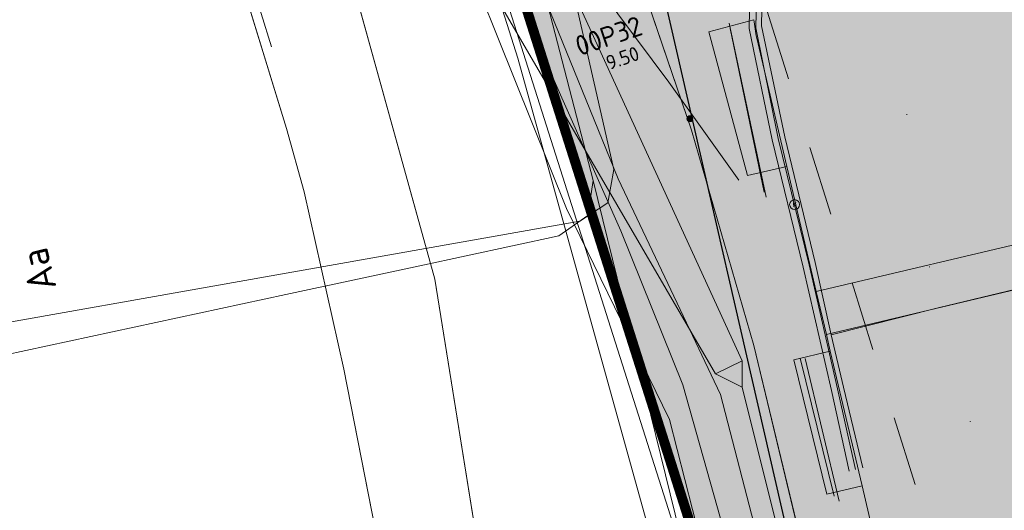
# Model space of a CAD drawing. Header units: metres. Extents: x 163628 to 167855, y 402678 to 405435.
# Tile 228 of 256: x 165201 to 165225, y 403732 to 403744. Entities that reach past the tile are written whole.
import ezdxf

# ---------------------------------------------------------------- set-up
doc = ezdxf.new("R2010")
doc.units = ezdxf.units.M
doc.linetypes.add('X-CA190022.004-UO-TXT_Tekst 1op200$0$AL-DETAILS', pattern=[5.2, 2, -1.2, 2])
doc.linetypes.add('X-CA190022.004-UO-WHM_Riolering gemeente_NLCS_v0.2$0$RI-GWA', pattern=[18.45, 6, -1.8, 1.75, -1.8, 1.75, -1.8, 1.75, -1.8])
doc.layers.get('0').update_dxf_attribs({"lineweight": 25})
for name, color, linetype, lineweight in [('X-CA190022.004-UO-BGT_Ondergrond$0$GE_006_Watergrens_Grens_GEM', 253, 'Continuous', 9), ('X-CA190022.004-UO-BGT_Ondergrond$0$GE_203_VGOHaag_Lijn_GEM', 253, 'X-CA190022.004-UO-BGT_Ondergrond$0$Heg', 9), ('X-CA190022.004-UO-BGT_Ondergrond$0$GE_244_Taludlijn_Lijn_GEM', 253, 'Continuous', 9), ('X-CA190022.004-UO-BGT_Ondergrond$0$GE_314_WGDRijbaanLokaleweg_Vlak_GEM', 253, 'Continuous', 9), ('X-CA190022.004-UO-BGT_Ondergrond$0$GE_315_WGDRijbaanLokalewegverkeersdrempel_GEM', 253, 'Continuous', 9), ('X-CA190022.004-UO-BGT_Ondergrond$0$GE_317_WGDVoetpad_Vlak_GEM', 253, 'Continuous', 9), ('X-CA190022.004-UO-BGT_Ondergrond$0$GE_366_OWGBerm_groenvoorziening_Vlak_GEM', 253, 'Continuous', 9), ('X-CA190022.004-UO-BGT_Ondergrond$0$GE_367_OWGBerm_groenvoorziening_grasenk_GEM', 253, 'Continuous', 9), ('X-CA190022.004-UO-BGT_Ondergrond$0$GE_477_BTDGroenvoorziening_Vlak_GEM', 253, 'Continuous', 9), ('X-CA190022.004-UO-BGT_Ondergrond$0$GE_491_VGOHaag_Inrichtend_Vlak_GEM', 253, 'Continuous', 9), ('X-CA190022.004-UO-BGT_Ondergrond$0$GE_504_WTDWaterloop_sloot_Vlak_GEM', 253, 'Continuous', 9), ('X-CA190022.004-UO-BGT_Ondergrond$0$GE_541_OWTOever_slootkant_Vlak_GEM', 253, 'Continuous', 9), ('X-CA190022.004-UO-DTM inmeting$0$B-WE-GW-TALUD_KRUIN-G', 246, 'Continuous', 0), ('X-CA190022.004-UO-DTM inmeting$0$B-WE-GW-TALUD_TEEN-G', 246, 'Continuous', 0), ('X-CA190022.004-UO-DTM inmeting$0$B-WE-IE-MEUBILAIR_WEGMEUBILAIR-S', 246, 'Continuous', 0), ('X-CA190022.004-UO-DTM inmeting$0$B-WE-IE-TERREINAFSCHEIDING_NATUURLIJK_HAAG-G', 246, 'X-CA190022.004-UO-DTM inmeting$0$IE-TERREINAFSCHEIDING-NATUURLIJK-HAAG', 0), ('X-CA190022.004-UO-DTM inmeting$0$B-WE-OG-HOOGTEPUNT-S', 246, 'Continuous', 0), ('X-CA190022.004-UO-DTM inmeting$0$B-WE-RI-HWA_KOLK-S', 246, 'Continuous', 0), ('X-CA190022.004-UO-DTM inmeting$0$B-WE-VH-KANTOPSLUITING_ACHTERKANTBAND-G', 246, 'Continuous', 0), ('X-CA190022.004-UO-DTM inmeting$0$B-WE-VH-KANTOPSLUITING_VOORKANTBAND-G', 246, 'Continuous', 0), ('X-CA190022.004-UO-DTM inmeting$0$B-WE-VH-VERHARDING_ASFALT-G', 246, 'Continuous', 0), ('X-CA190022.004-UO-KAD_Percelen$0$B-WE-KG-GRENS_PERCEEL-GV', 150, 'Continuous', 9), ('X-CA190022.004-UO-TXT_Tekst 1op200$0$X-XX-AL-T35', 7, 'Continuous', 35), ('X-CA190022.004-UO-TXT_Tekst 1op200$0$X-XX-AL-VERWIJZING_DETAIL-G', 7, 'X-CA190022.004-UO-TXT_Tekst 1op200$0$AL-DETAILS', 0), ('X-CA190022.004-UO-WHM_Riolering gemeente - drukleidingen_v0.1$0$Riool_onder_druk_asbestcement_leidingen_300_hgml', 214, 'X-CA190022.004-UO-WHM_Riolering gemeente - drukleidingen_v0.1$0$1-200 PERSLEIDING', 25), ('X-CA190022.004-UO-WHM_Riolering gemeente_NLCS_v0.2$0$B-WE-RI-GWA_TRANSPORTLEIDING-G', 214, 'X-CA190022.004-UO-WHM_Riolering gemeente_NLCS_v0.2$0$RI-GWA', 15), ('X-CA190022.004-UO-WHM_Riolering gemeente_NLCS_v0.2$0$B-WE-RI-PUTDEKSELHOOGTE-T18', 214, 'Continuous', 15), ('X-CA190022.004-UO-WHM_Riolering gemeente_NLCS_v0.2$0$B-WE-RI-PUTNUMMER-T25', 214, 'Continuous', 15)]:
    doc.layers.add(name, color=color, linetype=linetype, lineweight=lineweight)
doc.layers.add('X-CA190022.004-UO-DTM inmeting$0$X-XX-AL-MEETPUNT-S', color=246, linetype='Continuous', lineweight=0, plot=False)
for name, color, linetype, lineweight, transparency in [('X-CA190022.004-UO-KLIC$0$B-OI-KL-DATA_KPN_0000546663_VECT_19O042616-G', 42, 'X-CA190022.004-UO-KLIC$0$1-200 TELEFONIE-KPN', 0, 0.25), ('X-CA190022.004-UO-KLIC$0$B-OI-KL-DATA_ZIGGO BV_0000546674_VECT_19O042616-G', 42, 'X-CA190022.004-UO-KLIC$0$1-200 ZIGGO', 0, 0.25), ('X-CA190022.004-UO-KLIC$0$B-WE-KL-ET_LS-G', 42, 'X-CA190022.004-UO-KLIC$0$1-200 LAAGSPANNING', 0, 0.25), ('X-CA190022.004-UO-KLIC$0$B-WE-KL-ET_LS_KABELBED-G', 42, 'X-CA190022.004-UO-KLIC$0$1-200 LAAGSPANNING', 0, 0.25), ('X-CA190022.004-UO-KLIC$0$B-WE-KL-ET_MS-G', 42, 'X-CA190022.004-UO-KLIC$0$1-200 MIDDENSPANNING', 0, 0.25), ('X-CA190022.004-UO-KLIC$0$V-WE-KL-ET_MS-G', 42, 'X-CA190022.004-UO-KLIC$0$1-200 MIDDENSPANNING', 0, 0.25), ('X-CA190022.004-UO-TXT_Tekst 1op200$0$X-XX-AL-VERWIJZING-V', 253, 'Continuous', 0, 0.4)]:
    doc.layers.add(name, color=color, linetype=linetype, lineweight=lineweight, transparency=transparency)
doc.styles.add('X-CA190022.004-UO-DTM inmeting$0$ISOCPEUR 9 PT', font='isocpeur.ttf', dxfattribs={"height": 2.4402})
doc.styles.add('X-CA190022.004-UO-KLIC$0$NLCS-ISO', font='NLCS-ISO.ttf')
doc.styles.add('X-CA190022.004-UO-TXT_Tekst 1op200$0$NLCS-ISO-M200-T35', font='NLCS-ISO.ttf', dxfattribs={"height": 0.7})
doc.styles.add('X-CA190022.004-UO-WHM_Riolering gemeente - drukleidingen_v0.1$0$NLCS-ISO', font='NLCS-ISO.ttf')
doc.styles.add('X-CA190022.004-UO-WHM_Riolering gemeente_NLCS_v0.2$0$NLCS-ISO-M200-T18', font='NLCS-ISO.ttf', dxfattribs={"height": 0.36})
doc.styles.add('X-CA190022.004-UO-WHM_Riolering gemeente_NLCS_v0.2$0$NLCS-ISO-M200-T25', font='NLCS-ISO.ttf', dxfattribs={"height": 0.5})
doc.linetypes.add('X-CA190022.004-UO-BGT_Ondergrond$0$Heg', pattern='A,5,-1.5,[2,dgnlstyle-meierijstad.shx,S=0.007937,R=45,X=0,Y=0],-1.5', length=8)
doc.linetypes.add('X-CA190022.004-UO-DTM inmeting$0$IE-TERREINAFSCHEIDING-NATUURLIJK-HAAG', pattern='A,7,-1.5,[67,NLCS.SHX,S=0.75,R=45,X=0,Y=0],-1.5', length=10)
doc.linetypes.add('X-CA190022.004-UO-KLIC$0$1-200 LAAGSPANNING', pattern='A,1.5,-0.6,["LS",X-CA190022.004-UO-KLIC$0$NLCS-ISO,S=0.24,R=0,X=-0.45,Y=-0.12],-0.05', length=2.15)
doc.linetypes.add('X-CA190022.004-UO-KLIC$0$1-200 MIDDENSPANNING', pattern='A,1.5,-0.6,["MS",X-CA190022.004-UO-KLIC$0$NLCS-ISO,S=0.24,R=0,X=-0.5,Y=-0.12],-0.05', length=2.15)
doc.linetypes.add('X-CA190022.004-UO-KLIC$0$1-200 TELEFONIE-KPN', pattern='A,1.5,-0.6,["KPN",X-CA190022.004-UO-KLIC$0$NLCS-ISO,S=0.24,R=0,X=-0.5,Y=-0.12],-0.3', length=2.4)
doc.linetypes.add('X-CA190022.004-UO-KLIC$0$1-200 ZIGGO', pattern='A,1.5,-0.6,["ZIGGO",X-CA190022.004-UO-KLIC$0$NLCS-ISO,S=0.24,R=0,X=-0.5,Y=-0.12],-0.5', length=2.6)
doc.linetypes.add('X-CA190022.004-UO-WHM_Riolering gemeente - drukleidingen_v0.1$0$1-200 PERSLEIDING', pattern='A,1.5,-0.6,["PERS",X-CA190022.004-UO-WHM_Riolering gemeente - drukleidingen_v0.1$0$NLCS-ISO,S=0.24,R=0,X=-0.5,Y=-0.12],-0.65', length=2.75)

# ---------------------------------------------------------------- blocks, each defined once
blk = doc.blocks.new('X-CA190022.004-UO-DTM inmeting$0$punt')
at = {"color": 0, "lineweight": -2}
blk.add_line((0, 0), (0, 0), dxfattribs=at)
blk = doc.blocks.new('X-CA190022.004-UO-DTM inmeting$0$SOG-HOOGTEPUNT-SO')
for p, q in [((-0.5, 0), (0.5, 0)), ((0, 0.5), (0, -0.5))]:
    blk.add_line(p, q)
blk = doc.blocks.new('X-CA190022.004-UO-DTM inmeting$0$kolk 1.03')
at = {"layer": 'X-CA190022.004-UO-DTM inmeting$0$B-WE-RI-HWA_KOLK-S'}
blk.add_circle((0, 0), 0.25, dxfattribs=at)
at = {"layer": 'X-CA190022.004-UO-DTM inmeting$0$B-WE-RI-HWA_KOLK-S', "insert": (0, 0), "char_height": 0.244, "attachment_point": 5, "style": 'X-CA190022.004-UO-DTM inmeting$0$ISOCPEUR 9 PT'}
blk.add_mtext_dynamic_manual_height_columns('K', width=0.25229, gutter_width=12.201, heights=[0], dxfattribs=at)
blk = doc.blocks.new('X-CA190022.004-UO-DTM inmeting$0$SIE-WEG_PAAL_ALGEMEEN_TYPE_01')
h = blk.add_hatch(color=256)
edge = h.paths.add_edge_path()
edge.add_arc((0, 0), 0.188, 0, 360)
at = {"ltscale": 0.5}
blk.add_circle((0, 0), 0.188, dxfattribs=at)

msp = doc.modelspace()

# ---------------------------------------------------------------- hatches: boundary and pattern name
at = {"layer": 'X-CA190022.004-UO-TXT_Tekst 1op200$0$X-XX-AL-VERWIJZING-V'}
h = msp.add_hatch(color=256, dxfattribs=at)
h.dxf.hatch_style = 1
h.paths.add_polyline_path([(165302.209, 403758.452), (165298.044, 403756.354), (165275.564, 403800.976), (165285.905, 403806.186), (165285.128, 403808.459), (165201.445, 403779.876), (165209.977, 403755.179), (165220.83, 403721.042), (165305.15, 403749.843)])

# ---------------------------------------------------------------- linework, layer by layer
at = {"layer": 'X-CA190022.004-UO-BGT_Ondergrond$0$GE_006_Watergrens_Grens_GEM'}
for p, q in [((165204.737, 403750.045), (165207.418, 403741.316)), ((165207.418, 403741.316), (165204.737, 403750.045)), ((165211.132, 403737.546), (165209, 403745.23)), ((165207.418, 403741.316), (165207.856, 403739.729)), ((165207.856, 403739.729), (165207.418, 403741.316)), ((165207.856, 403739.729), (165208.85, 403735.289)), ((165208.85, 403735.289), (165207.856, 403739.729)), ((165212.387, 403729.744), (165211.132, 403737.546)), ((165208.85, 403735.289), (165209.805, 403730.43)), ((165209.805, 403730.43), (165208.85, 403735.289))]:
    msp.add_line(p, q, dxfattribs=at)
at = {"layer": 'X-CA190022.004-UO-BGT_Ondergrond$0$GE_203_VGOHaag_Lijn_GEM'}
for p, q in [((165219.386, 403739.724), (165218.53, 403743.823)), ((165221.142, 403732.107), (165220.29, 403735.561))]:
    msp.add_line(p, q, dxfattribs=at)
at = {"layer": 'X-CA190022.004-UO-BGT_Ondergrond$0$GE_244_Taludlijn_Lijn_GEM'}
for p, q in [((165217.565, 403741.275), (165213.861, 403752.129)), ((165219.13, 403735.879), (165217.565, 403741.275)), ((165223.571, 403717.346), (165219.13, 403735.879))]:
    msp.add_line(p, q, dxfattribs=at)
at = {"layer": 'X-CA190022.004-UO-BGT_Ondergrond$0$GE_314_WGDRijbaanLokaleweg_Vlak_GEM', "flags": 128}
msp.add_lwpolyline([(165249.78, 403613.5), (165232.154, 403688.478), (165231.537, 403691.102), (165229.278, 403700.708), (165227.986, 403706.207), (165222.403, 403729.956), (165221.837, 403732.364), (165221.043, 403735.738), (165220.944, 403736.16), (165226.746, 403737.531), (165238.209, 403689.016), (165238.51, 403687.74), (165242.22, 403671.88), (165242.541, 403670.519), (165252.257, 403629.266), (165252.878, 403626.63), (165253.942, 403622.111), (165254.07, 403621.569), (165254.234, 403620.874), (165257.97, 403605.065)], dxfattribs=at)
at = {"layer": 'X-CA190022.004-UO-BGT_Ondergrond$0$GE_315_WGDRijbaanLokalewegverkeersdrempel_GEM', "flags": 128}
for points in [[(165226.086, 403740.312), (165226.259, 403739.592), (165226.289, 403739.467), (165226.492, 403738.607), (165220.691, 403737.236), (165219.954, 403740.37), (165219.199, 403743.583)], [(165226.746, 403737.531), (165220.944, 403736.16), (165220.691, 403737.236), (165226.492, 403738.607), (165226.746, 403737.531)]]:
    msp.add_lwpolyline(points, dxfattribs=at)
at = {"layer": 'X-CA190022.004-UO-BGT_Ondergrond$0$GE_315_WGDRijbaanLokalewegverkeersdrempel_GEM', "extrusion": (0, 0, -1)}
msp.add_arc((-165225.03, 403744.716), 5.94, 349.0082, 353.5181, dxfattribs=at)
at = {"layer": 'X-CA190022.004-UO-BGT_Ondergrond$0$GE_317_WGDVoetpad_Vlak_GEM', "flags": 128}
for points in [[(165232.159, 403668.603), (165220.784, 403717.926), (165218.547, 403728.012), (165217.014, 403734.022), (165214.436, 403739.313), (165211.843, 403745.767), (165211.379, 403751.196), (165210.984, 403757.96)], [(165212.536, 403757.738), (165212.619, 403751.305), (165213.233, 403746.209), (165215.724, 403740.053), (165218.291, 403734.655), (165219.91, 403728.396), (165222.277, 403718.296), (165228.303, 403691.699)]]:
    msp.add_lwpolyline(points, dxfattribs=at)
at = {"layer": 'X-CA190022.004-UO-BGT_Ondergrond$0$GE_366_OWGBerm_groenvoorziening_Vlak_GEM', "flags": 128}
for points in [[(165229.459, 403690.541), (165223.571, 403717.346), (165219.13, 403735.879), (165217.565, 403741.275), (165213.861, 403752.129), (165212.536, 403757.738)], [(165219.128, 403744.045), (165217.996, 403743.744), (165218.971, 403740.139), (165219.954, 403740.37), (165220.691, 403737.236), (165220.944, 403736.16), (165221.043, 403735.738), (165220.129, 403735.523), (165220.953, 403732.156), (165221.837, 403732.364), (165222.403, 403729.956), (165221.379, 403729.715), (165226.82, 403705.933)]]:
    msp.add_lwpolyline(points, dxfattribs=at)
at = {"layer": 'X-CA190022.004-UO-BGT_Ondergrond$0$GE_367_OWGBerm_groenvoorziening_grasenk_GEM', "flags": 128}
for points in [[(165210.984, 403757.96), (165211.379, 403751.196), (165211.843, 403745.767), (165214.436, 403739.313), (165217.014, 403734.022), (165218.547, 403728.012), (165220.784, 403717.926), (165232.159, 403668.603)], [(165221.876, 403698.499), (165218.663, 403712.63), (165215.335, 403724.555), (165212.387, 403729.744), (165211.132, 403737.546), (165209, 403745.23), (165207.611, 403752.193), (165207.51, 403756.85), (165208.86, 403757.32), (165208.71, 403757.71)], [(165212.536, 403757.738), (165213.861, 403752.129), (165217.565, 403741.275), (165219.13, 403735.879), (165223.571, 403717.346), (165229.459, 403690.541)], [(165228.303, 403691.699), (165222.277, 403718.296), (165219.91, 403728.396), (165218.291, 403734.655), (165215.724, 403740.053), (165213.233, 403746.209), (165212.619, 403751.305), (165212.536, 403757.738)]]:
    msp.add_lwpolyline(points, dxfattribs=at)
at = {"layer": 'X-CA190022.004-UO-BGT_Ondergrond$0$GE_477_BTDGroenvoorziening_Vlak_GEM', "flags": 128}
for points in [[(165219.199, 403743.583), (165219.954, 403740.37), (165218.971, 403740.139), (165217.996, 403743.744), (165219.128, 403744.045)], [(165221.043, 403735.738), (165221.837, 403732.364), (165220.953, 403732.156), (165220.129, 403735.523), (165221.043, 403735.738)]]:
    msp.add_lwpolyline(points, dxfattribs=at)
at = {"layer": 'X-CA190022.004-UO-BGT_Ondergrond$0$GE_477_BTDGroenvoorziening_Vlak_GEM'}
msp.add_arc((165225.03, 403744.716), 5.94, 186.4819, 190.9918, dxfattribs=at)
at = {"layer": 'X-CA190022.004-UO-BGT_Ondergrond$0$GE_491_VGOHaag_Inrichtend_Vlak_GEM', "flags": 128}
for points in [[(165219.199, 403743.583), (165219.954, 403740.37), (165218.971, 403740.139), (165217.996, 403743.744), (165219.128, 403744.045)], [(165221.043, 403735.738), (165221.837, 403732.364), (165220.953, 403732.156), (165220.129, 403735.523), (165221.043, 403735.738)]]:
    msp.add_lwpolyline(points, dxfattribs=at)
at = {"layer": 'X-CA190022.004-UO-BGT_Ondergrond$0$GE_491_VGOHaag_Inrichtend_Vlak_GEM'}
msp.add_arc((165225.03, 403744.716), 5.94, 186.4819, 190.9918, dxfattribs=at)
at = {"layer": 'X-CA190022.004-UO-BGT_Ondergrond$0$GE_504_WTDWaterloop_sloot_Vlak_GEM', "flags": 128}
msp.add_lwpolyline([(165200.888, 403763.696), (165201.49, 403761.662), (165201.664, 403760.943), (165201.953, 403759.374), (165201.987, 403759.192), (165202.63, 403755.706), (165202.686, 403755.408), (165202.714, 403755.256), (165204.737, 403750.045), (165207.418, 403741.316), (165207.856, 403739.729), (165208.85, 403735.289), (165209.805, 403730.43), (165211.914, 403722.435), (165213.859, 403714.343), (165215.714, 403705.925)], dxfattribs=at)
at = {"layer": 'X-CA190022.004-UO-BGT_Ondergrond$0$GE_541_OWTOever_slootkant_Vlak_GEM', "flags": 128}
for points in [[(165215.714, 403705.925), (165213.859, 403714.343), (165211.914, 403722.435), (165209.805, 403730.43), (165208.85, 403735.289), (165207.856, 403739.729), (165207.418, 403741.316), (165204.737, 403750.045), (165202.714, 403755.256), (165202.686, 403755.408), (165202.63, 403755.706), (165201.987, 403759.192), (165201.953, 403759.374), (165201.664, 403760.943), (165201.49, 403761.662), (165200.888, 403763.696)], [(165207.521, 403761.17), (165207.4, 403761.58), (165206.044, 403761.104), (165206.14, 403760.82), (165206.213, 403760.659), (165207.345, 403757.335), (165207.391, 403757.2), (165207.441, 403757.051), (165207.51, 403756.85), (165207.611, 403752.193), (165209, 403745.23), (165211.132, 403737.546), (165212.387, 403729.744), (165215.335, 403724.555), (165218.663, 403712.63), (165221.876, 403698.499), (165232.096, 403651.201)]]:
    msp.add_lwpolyline(points, dxfattribs=at)
at = {"layer": 'X-CA190022.004-UO-DTM inmeting$0$B-WE-GW-TALUD_KRUIN-G'}
msp.add_polyline3d([(165214.952, 403753.679, 8.808), (165214.212, 403751.589, 8.81), (165214.367, 403749.022, 8.791), (165214.857, 403745.354, 8.654), (165216.998, 403742.482, 8.787), (165218.747, 403740.02, 8.841)], dxfattribs=at)
at = {"layer": 'X-CA190022.004-UO-DTM inmeting$0$B-WE-GW-TALUD_TEEN-G'}
for points in [[(165207.038, 403743.362, 6.889), (165205.75, 403747.548, 6.885), (165204.218, 403752.475, 6.914), (165203.445, 403755.048, 6.863)], [(165218.546, 403730.623, 8.303), (165217.349, 403734.895, 8.395), (165215.79, 403738.757, 8.341), (165213.594, 403743.705, 8.218), (165212.617, 403748.032, 8.355), (165211.602, 403750.555, 8.449), (165208.817, 403753.341, 8.425)]]:
    msp.add_polyline3d(points, dxfattribs=at)
at = {"layer": 'X-CA190022.004-UO-DTM inmeting$0$B-WE-IE-TERREINAFSCHEIDING_NATUURLIJK_HAAG-G'}
for p, q in [((165219.432, 403739.601, 8.903), (165218.507, 403743.956, 8.962)), ((165221.266, 403731.98, 8.852), (165220.414, 403735.557, 8.886))]:
    msp.add_line(p, q, dxfattribs=at)
at = {"layer": 'X-CA190022.004-UO-DTM inmeting$0$B-WE-VH-KANTOPSLUITING_ACHTERKANTBAND-G'}
msp.add_polyline3d([(165217.533, 403754.726, 8.984), (165218.249, 403754.034, 9.071), (165219.647, 403752.309, 9.04), (165220.156, 403751.436, 9.026), (165220.375, 403749.696, 9.004), (165219.978, 403748.22, 8.995), (165219.048, 403746.129, 8.987), (165219.006, 403743.823, 8.961), (165219.589, 403741.038, 8.94), (165220.36, 403737.842, 8.929), (165221.069, 403734.751, 8.933), (165221.518, 403732.731, 8.937)], dxfattribs=at)
at = {"layer": 'X-CA190022.004-UO-DTM inmeting$0$B-WE-VH-KANTOPSLUITING_VOORKANTBAND-G'}
msp.add_polyline3d([(165217.65, 403754.833, 8.999), (165218.356, 403754.132, 8.985), (165219.744, 403752.377, 8.962), (165220.294, 403751.501, 8.956), (165220.539, 403749.657, 8.933), (165220.106, 403748.186, 8.902), (165219.223, 403746.09, 8.871), (165219.174, 403743.845, 8.868), (165219.736, 403741.07, 8.846), (165220.509, 403737.904, 8.805), (165221.224, 403734.798, 8.82), (165221.674, 403732.77, 8.802)], dxfattribs=at)
at = {"layer": 'X-CA190022.004-UO-DTM inmeting$0$B-WE-VH-VERHARDING_ASFALT-G'}
for points in [[(165219.364, 403746.035, 8.887), (165219.319, 403743.892, 8.89), (165219.902, 403741.106, 8.893), (165220.662, 403737.956, 8.875)], [(165220.662, 403737.956, 8.875), (165221.066, 403736.149, 8.851)], [(165227.225, 403734.69, 8.912), (165226.559, 403737.502, 8.913), (165223.746, 403736.825, 8.96), (165221.066, 403736.149, 8.851)], [(165221.374, 403734.837, 8.859), (165221.066, 403736.149, 8.851)], [(165221.374, 403734.837, 8.859), (165221.855, 403732.812, 8.843)]]:
    msp.add_polyline3d(points, dxfattribs=at)
at = {"layer": 'X-CA190022.004-UO-KAD_Percelen$0$B-WE-KG-GRENS_PERCEEL-GV', "flags": 128}
for points in [[(165351.9, 403704.52), (165346.422, 403722.843), (165341.778, 403738.226), (165339.715, 403744.989), (165335.033, 403760.58), (165333.667, 403765.189), (165326.91, 403787.77), (165328.86, 403792.06), (165344.837, 403799.606), (165350.46, 403802.354), (165355.726, 403804.927), (165366.642, 403810.195), (165383.276, 403818.291), (165411.563, 403832.058), (165422.405, 403837.322), (165432.29, 403842.158), (165414.648, 403867.011), (165206.02, 403764.38), (165209.499, 403754.807), (165213.209, 403743.079), (165216.538, 403731.109), (165219.578, 403719.089), (165228.485, 403680.885)], [(165228.485, 403680.885), (165219.578, 403719.089), (165216.538, 403731.109), (165213.209, 403743.079), (165209.499, 403754.807), (165206.02, 403764.38), (165184.131, 403754.492)]]:
    msp.add_lwpolyline(points, dxfattribs=at)
at = {"layer": 'X-CA190022.004-UO-KLIC$0$B-OI-KL-DATA_KPN_0000546663_VECT_19O042616-G', "flags": 128}
for points in [[(165202.5, 403768.167), (165202.5, 403761.833), (165202.833, 403761.5), (165218.167, 403735.167)], [(165205.167, 403767.833), (165206.167, 403763.5), (165207.833, 403759.5), (165218.833, 403735.5)], [(165218.833, 403735.5), (165218.167, 403735.167)], [(165218.833, 403735.5), (165218.833, 403734.833)], [(165218.167, 403735.167), (165218.833, 403734.833)], [(165218.833, 403734.833), (165224.833, 403710.833)]]:
    msp.add_lwpolyline(points, dxfattribs=at)
at = {"layer": 'X-CA190022.004-UO-KLIC$0$B-OI-KL-DATA_ZIGGO BV_0000546674_VECT_19O042616-G', "flags": 128}
msp.add_lwpolyline([(165211.5, 403758.167), (165212.833, 403751.833), (165212.5, 403746.167), (165212.833, 403744.833), (165217.5, 403730.167), (165217.5, 403728.833), (165215.833, 403727.833), (165212.833, 403727.167), (165196.833, 403725.167), (165194.5, 403725.167), (165190.833, 403742.5), (165190.167, 403744.167), (165189.167, 403746.5), (165188.167, 403747.167), (165184.167, 403748.833), (165183.167, 403752.167)], dxfattribs=at)
at = {"layer": 'X-CA190022.004-UO-KLIC$0$B-WE-KL-ET_LS-G'}
msp.add_lwpolyline([(165183.977, 403749.491), (165185.181, 403746.401), (165189.385, 403735.612), (165190.893, 403734.765), (165214.763, 403738.993), (165215.468, 403739.457), (165215.617, 403740.287), (165213.196, 403750.929), (165212.952, 403752.002)], dxfattribs=at)
at = {"layer": 'X-CA190022.004-UO-KLIC$0$B-WE-KL-ET_LS_KABELBED-G'}
msp.add_lwpolyline([(165183.977, 403749.491), (165185.181, 403746.401), (165189.385, 403735.612), (165190.893, 403734.765), (165214.763, 403738.993), (165215.468, 403739.457), (165215.617, 403740.287), (165213.196, 403750.929), (165212.952, 403752.002)], dxfattribs=at)
at = {"layer": 'X-CA190022.004-UO-KLIC$0$B-WE-KL-ET_MS-G', "linetype": 'X-CA190022.004-UO-KLIC$0$1-200 MIDDENSPANNING'}
for points in [[(165187.977, 403740.015), (165189.787, 403734.487), (165191.194, 403733.677), (165197.54, 403735.04), (165199.251, 403735.407), (165207.402, 403737.157), (165210.759, 403737.878), (165214.242, 403738.626), (165214.967, 403739.138), (165215.1, 403740.016), (165212.956, 403748.313), (165212.954, 403748.321), (165212.153, 403751.261), (165211.465, 403753.788), (165210.54, 403757.185), (165209.918, 403760.61), (165209.417, 403763.367), (165209.174, 403765.296), (165209.37, 403766.407), (165210.016, 403768.002), (165210.135, 403768.221), (165210.451, 403768.875)], [(165187.977, 403740.015), (165189.787, 403734.487), (165191.194, 403733.677), (165197.54, 403735.04), (165199.251, 403735.407), (165207.402, 403737.157), (165210.759, 403737.878), (165214.242, 403738.626), (165214.967, 403739.138), (165215.1, 403740.016), (165212.956, 403748.313), (165212.954, 403748.321), (165212.153, 403751.261), (165211.465, 403753.788), (165210.54, 403757.185), (165209.918, 403760.61), (165209.417, 403763.367), (165209.174, 403765.296), (165209.37, 403766.407)], [(165209.599, 403764.897), (165210.429, 403762.31), (165210.625, 403761.7), (165210.916, 403760.793), (165211.142, 403760.089), (165211.856, 403757.867), (165212.272, 403756.571), (165211.954, 403755.11), (165211.465, 403753.788), (165212.153, 403751.261), (165212.954, 403748.321), (165212.956, 403748.313), (165215.1, 403740.016), (165217.274, 403731.18), (165217.326, 403730.224), (165216.652, 403729.542), (165212.783, 403728.455), (165209.35, 403727.491), (165205.917, 403726.526), (165194.481, 403723.312), (165193.197, 403724.073), (165189.787, 403734.487), (165187.977, 403740.015)], [(165209.599, 403764.897), (165210.429, 403762.31), (165210.625, 403761.7), (165210.916, 403760.793), (165211.142, 403760.089), (165211.856, 403757.867), (165212.272, 403756.571), (165211.954, 403755.11), (165211.465, 403753.788), (165212.153, 403751.261), (165212.954, 403748.321), (165212.956, 403748.313), (165215.1, 403740.016), (165217.274, 403731.18), (165217.326, 403730.224), (165216.652, 403729.542), (165212.783, 403728.455), (165209.35, 403727.491), (165205.917, 403726.526), (165194.481, 403723.312), (165193.197, 403724.073), (165189.787, 403734.487), (165187.977, 403740.015)], [(165209.417, 403763.367), (165209.918, 403760.61), (165210.54, 403757.185), (165211.465, 403753.788), (165212.153, 403751.261), (165212.954, 403748.321), (165212.956, 403748.313), (165215.1, 403740.016), (165217.274, 403731.18), (165217.326, 403730.224), (165216.652, 403729.542), (165212.783, 403728.455), (165209.35, 403727.491), (165205.917, 403726.526), (165194.481, 403723.312), (165193.197, 403724.073), (165189.787, 403734.487), (165187.977, 403740.015)], [(165209.417, 403763.367), (165209.918, 403760.61), (165210.54, 403757.185), (165211.465, 403753.788), (165212.153, 403751.261), (165212.954, 403748.321), (165212.956, 403748.313), (165215.1, 403740.016), (165217.274, 403731.18), (165217.326, 403730.224), (165216.652, 403729.542), (165212.783, 403728.455), (165209.35, 403727.491), (165205.917, 403726.526), (165194.481, 403723.312), (165193.197, 403724.073), (165189.787, 403734.487), (165187.977, 403740.015)], [(165187.977, 403740.015), (165189.787, 403734.487), (165193.197, 403724.073), (165194.481, 403723.312), (165205.917, 403726.526), (165209.35, 403727.491), (165212.783, 403728.455), (165216.652, 403729.542), (165217.326, 403730.224), (165217.274, 403731.18), (165215.1, 403740.016), (165212.956, 403748.313), (165212.954, 403748.321), (165212.153, 403751.261)], [(165212.956, 403748.313), (165215.1, 403740.016), (165214.967, 403739.138), (165214.242, 403738.626), (165210.759, 403737.878), (165207.402, 403737.157), (165199.251, 403735.407), (165197.54, 403735.04), (165191.194, 403733.677), (165189.787, 403734.487), (165187.977, 403740.015), (165186.218, 403745.387)]]:
    msp.add_lwpolyline(points, dxfattribs=at)
at = {"layer": 'X-CA190022.004-UO-KLIC$0$V-WE-KL-ET_MS-G'}
msp.add_lwpolyline([(165215.1, 403740.016), (165214.967, 403739.138), (165214.242, 403738.626), (165210.759, 403737.878), (165207.402, 403737.157), (165199.251, 403735.407), (165197.54, 403735.04), (165191.194, 403733.677), (165189.787, 403734.487)], dxfattribs=at)
at = {"layer": 'X-CA190022.004-UO-TXT_Tekst 1op200$0$X-XX-AL-VERWIJZING_DETAIL-G', "const_width": 0.25, "flags": 128}
msp.add_lwpolyline([(165201.445, 403779.876), (165209.977, 403755.179), (165220.83, 403721.042)], dxfattribs=at)
at = {"layer": 'X-CA190022.004-UO-WHM_Riolering gemeente - drukleidingen_v0.1$0$Riool_onder_druk_asbestcement_leidingen_300_hgml', "flags": 128}
msp.add_lwpolyline([(165310.864, 403433.696), (165305.056, 403445.92), (165296.224, 403465.92), (165288.176, 403485.536), (165275.344, 403519.104), (165269.088, 403537.856), (165257.696, 403575.008), (165246.88, 403616.832), (165232.112, 403679.904), (165223.216, 403717.088), (165216.528, 403746.176)], dxfattribs=at)
at = {"layer": 'X-CA190022.004-UO-WHM_Riolering gemeente_NLCS_v0.2$0$B-WE-RI-GWA_TRANSPORTLEIDING-G'}
msp.add_line((165218.208, 403748.288), (165230.08, 403710.24), dxfattribs=at)

# ---------------------------------------------------------------- block references
at = {"layer": 'X-CA190022.004-UO-DTM inmeting$0$B-WE-IE-MEUBILAIR_WEGMEUBILAIR-S', "color": 0, "linetype": 'ByBlock', "lineweight": -2, "xscale": 0.3999999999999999, "yscale": 0.3999999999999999, "zscale": 0.3999999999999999}
msp.add_blockref('X-CA190022.004-UO-DTM inmeting$0$SIE-WEG_PAAL_ALGEMEEN_TYPE_01', (165217.524, 403741.563, 8.863), dxfattribs=at)
at = {"layer": 'X-CA190022.004-UO-DTM inmeting$0$B-WE-OG-HOOGTEPUNT-S', "linetype": 'ByBlock', "lineweight": -2, "xscale": 0.01, "yscale": 0.01, "zscale": 0.01}
for p in [(165222.959, 403741.669, 8.979), (165223.532, 403737.849, 8.967), (165224.549, 403733.972, 8.97)]:
    msp.add_blockref('X-CA190022.004-UO-DTM inmeting$0$SOG-HOOGTEPUNT-SO', p, dxfattribs=at)
at = {"layer": 'X-CA190022.004-UO-DTM inmeting$0$B-WE-RI-HWA_KOLK-S', "linetype": 'ByBlock', "lineweight": -2, "xscale": 0.5, "yscale": 0.5, "zscale": 0.5}
msp.add_blockref('X-CA190022.004-UO-DTM inmeting$0$kolk 1.03', (165220.149, 403739.411, 8.818), dxfattribs=at)
at = {"layer": 'X-CA190022.004-UO-DTM inmeting$0$X-XX-AL-MEETPUNT-S', "linetype": 'ByBlock', "lineweight": -2}
for p in [(165218.507, 403743.956, 8.962), (165219.319, 403743.892, 8.89), (165213.594, 403743.705, 8.218), (165219.006, 403743.823, 8.961), (165219.174, 403743.845, 8.868), (165207.038, 403743.362, 6.889), (165216.998, 403742.482, 8.787), (165219.589, 403741.038, 8.94), (165219.736, 403741.07, 8.846), (165219.902, 403741.106, 8.893), (165218.747, 403740.02, 8.841), (165219.432, 403739.601, 8.903), (165215.79, 403738.757, 8.341), (165220.662, 403737.956, 8.875), (165220.36, 403737.842, 8.929), (165220.509, 403737.904, 8.805), (165223.746, 403736.825, 8.96), (165221.066, 403736.149, 8.851), (165220.414, 403735.557, 8.886), (165217.349, 403734.895, 8.395), (165221.069, 403734.751, 8.933), (165221.224, 403734.798, 8.82), (165221.374, 403734.837, 8.859), (165221.674, 403732.77, 8.802), (165221.855, 403732.812, 8.843), (165221.518, 403732.731, 8.937), (165221.266, 403731.98, 8.852)]:
    msp.add_blockref('X-CA190022.004-UO-DTM inmeting$0$punt', p, dxfattribs=at)

# ---------------------------------------------------------------- texts
at = {"layer": 'X-CA190022.004-UO-TXT_Tekst 1op200$0$X-XX-AL-T35', "insert": (165200.98, 403737.173), "char_height": 0.7, "attachment_point": 1, "rotation": 103.6826, "style": 'X-CA190022.004-UO-TXT_Tekst 1op200$0$NLCS-ISO-M200-T35'}
msp.add_mtext_dynamic_manual_height_columns('Aa', width=8.87567, gutter_width=8.75, heights=[0], dxfattribs=at)
at = {"layer": 'X-CA190022.004-UO-WHM_Riolering gemeente_NLCS_v0.2$0$B-WE-RI-PUTDEKSELHOOGTE-T18', "style": 'X-CA190022.004-UO-WHM_Riolering gemeente_NLCS_v0.2$0$NLCS-ISO-M200-T18'}
msp.add_text('9.50', height=0.36, rotation=18.86, dxfattribs=at).set_placement((165215.498, 403742.778))
at = {"layer": 'X-CA190022.004-UO-WHM_Riolering gemeente_NLCS_v0.2$0$B-WE-RI-PUTNUMMER-T25', "style": 'X-CA190022.004-UO-WHM_Riolering gemeente_NLCS_v0.2$0$NLCS-ISO-M200-T25'}
msp.add_text('00P32', height=0.5, rotation=18.86, dxfattribs=at).set_placement((165214.761, 403743.127))

doc.saveas('drawing.dxf')
